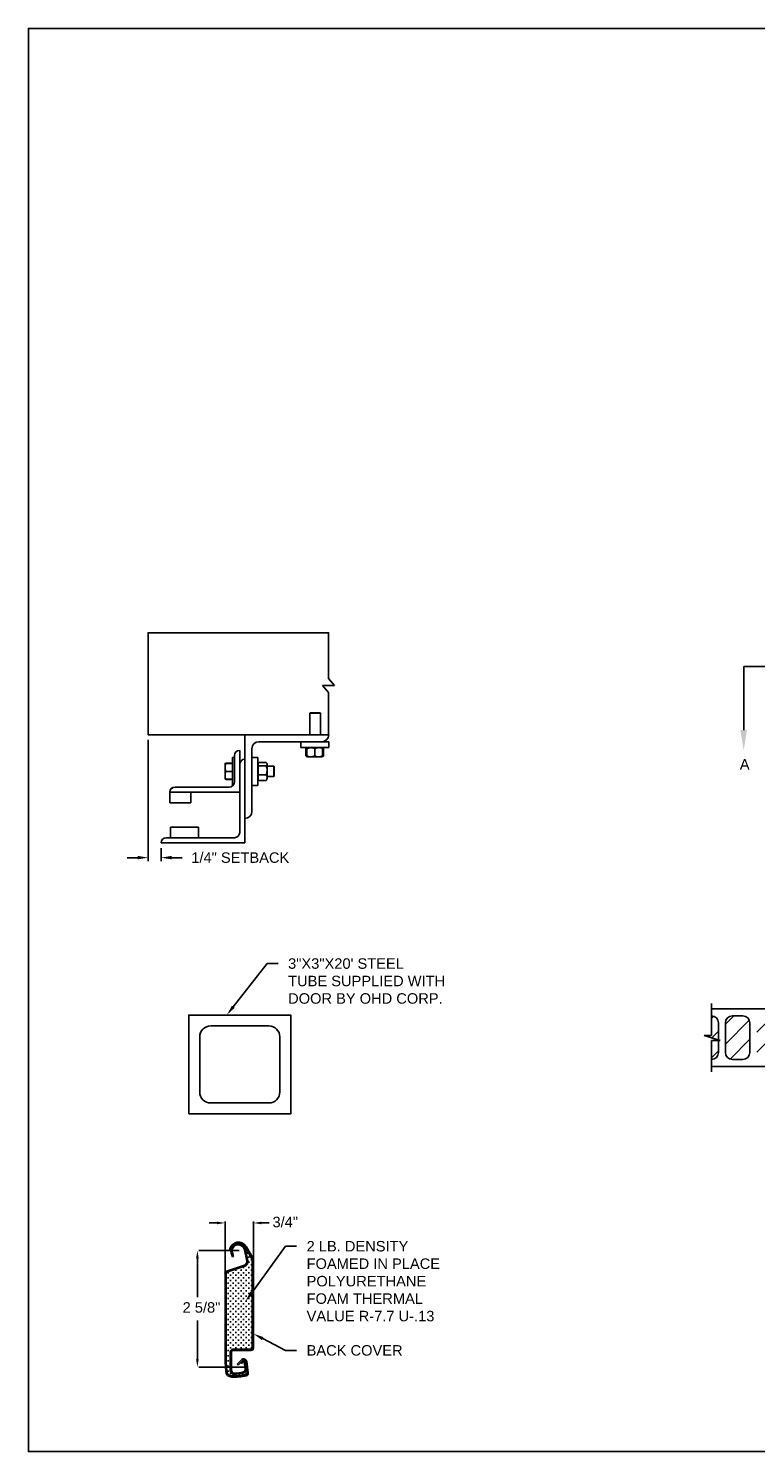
# Model space of a CAD drawing. Header units: inches. Extents: x 169.6 to 213.7, y 195.1 to 247.7.
# Tile 11 of 48: x 169.6 to 176.1, y 214.8 to 227.5. Entities that reach past the tile are written whole.
import ezdxf
from ezdxf import colors
from ezdxf.entities.mleader import LeaderData, LeaderLine
from ezdxf.math import Vec2, Vec3

# ---------------------------------------------------------------- set-up
doc = ezdxf.new("R2010")
doc.units = ezdxf.units.IN
doc.header["$LTSCALE"] = 0.25
doc.header["$MEASUREMENT"] = 0
doc.linetypes.add('CENTER', pattern=[2, 1.25, -0.25, 0.25, -0.25])
for name, color, linetype in [('ANNOTATIONS', 1, 'Continuous'), ('CHAIN HOIST LH', 7, 'Continuous'), ('DETAILS', 4, 'Continuous'), ('SECTION CUTS', 6, 'CENTER')]:
    doc.layers.add(name, color=color, linetype=linetype)
doc.styles.add('ARIAL', font='arial.ttf', dxfattribs={"height": 0.09375})
doc.styles.get("Standard").update_dxf_attribs({"font": 'romans.shx'})
doc.dimstyles.new('STANDARD$0', dxfattribs={"dimtxt": 0.09375, "dimasz": 0.09375, "dimexe": 0.03125, "dimexo": 0.046875, "dimgap": 0.09, "dimtad": 0, "dimtih": 1, "dimtoh": 1, "dimdec": 4, "dimzin": 0, "dimdsep": 46, "dimtxsty": 'ARIAL', "dimcen": 0.09, "dimadec": 0, "dimazin": 0, "dimtfac": 1, "dimtdec": 4, "dimtofl": 0, "dimtmove": 0, "dimatfit": 1, "dimfxl": 1, "dimtolj": 1, "dimtzin": 0, "dimarcsym": 0})

# ---------------------------------------------------------------- blocks, each defined once
blk = doc.blocks.new('*D28')
at = {"layer": 'ANNOTATIONS', "color": 0, "lineweight": -2, "transparency": 16777216}
for p, q in [((170.659, 221.127), (170.659, 220.042)), ((170.565, 220.073), (170.472, 220.073)), ((170.774, 220.158), (170.774, 220.042)), ((170.868, 220.073), (170.962, 220.073))]:
    blk.add_line(p, q, dxfattribs=at)
at = {"layer": 'ANNOTATIONS', "color": 0, "transparency": 16777216}
for points in [[(170.565, 220.089), (170.565, 220.058), (170.659, 220.073)], [(170.868, 220.089), (170.868, 220.058), (170.774, 220.073)]]:
    blk.add_solid(points, dxfattribs=at)
at = {"layer": 'defpoints', "color": 0, "transparency": 16777216}
for p in [(170.659, 221.174), (170.774, 220.205), (170.774, 220.073)]:
    blk.add_point(p, dxfattribs=at)
at = {"layer": 'ANNOTATIONS', "color": 0, "transparency": 16777216, "insert": (171.483, 220.073), "char_height": 0.09375, "attachment_point": 5, "style": 'ARIAL'}
blk.add_mtext('\\A1;1/4" SETBACK', dxfattribs=at)

msp = doc.modelspace()

# ---------------------------------------------------------------- hatches: boundary and pattern name
at = {"layer": 'CHAIN HOIST LH', "linetype": 'Continuous'}
h = msp.add_hatch(dxfattribs=at)
h.set_pattern_fill('ANSI31', color=256, style=0)
h.set_pattern_definition([(45, (32.37464, -17.14158), (-0.08838835, 0.08838835), [])])
h.paths.add_polyline_path([(175.7586, 218.59522, 0.41421356), (175.6961, 218.65772), (175.6961, 218.48302), (175.63199, 218.48302), (175.7586, 218.44122)])
h.paths.add_polyline_path([(175.7586, 218.43611), (175.6961, 218.43611), (175.6961, 218.26709, 0.41421356), (175.7586, 218.32959)])
h.paths.add_polyline_path([(175.8211, 218.32959, 0.41421356), (175.8836, 218.26709), (175.97735, 218.26709, 0.41421356), (176.03985, 218.32959), (176.03985, 218.59522, 0.41421356), (175.97735, 218.65772), (175.8836, 218.65772, 0.41421356), (175.8211, 218.59522)])
h.paths.add_polyline_path([(176.3211, 218.59522, 0.41421356), (176.2586, 218.65772), (176.16485, 218.65772, 0.41421356), (176.10235, 218.59522), (176.10235, 218.32959, 0.41421356), (176.16485, 218.26709), (176.2586, 218.26709, 0.41421356), (176.3211, 218.32959)])

# ---------------------------------------------------------------- linework, layer by layer
at = {"layer": 'ANNOTATIONS'}
for p, q in [((171.27619, 216.80411), (171.20587, 216.80411)), ((171.34651, 216.36071), (171.34651, 216.81677)), ((171.60097, 216.47119), (171.60097, 216.81677)), ((171.67129, 216.80411), (171.74161, 216.80411)), ((171.47162, 216.55753), (171.11216, 216.55753)), ((171.09951, 216.48721), (171.09951, 216.14075)), ((171.09951, 215.58332), (171.09951, 215.92978)), ((171.51801, 215.513), (171.11216, 215.513))]:
    msp.add_line(p, q, dxfattribs=at)
for p in [(171.60097, 216.80411), (171.09951, 215.5875)]:
    msp.add_point(p, dxfattribs=at)
for points in [[(171.27619, 216.79239), (171.27619, 216.81583), (171.34651, 216.80411)], [(171.67129, 216.79239), (171.67129, 216.81583), (171.60097, 216.80411)], [(171.11123, 216.48721), (171.08779, 216.48721), (171.09951, 216.55753)], [(171.11123, 215.58332), (171.08779, 215.58332), (171.09951, 215.513)]]:
    msp.add_solid(points, dxfattribs=at)
at = {"layer": 'CHAIN HOIST LH', "linetype": 'Continuous'}
for p, q in [((175.6961, 218.48302), (175.6961, 218.76709)), ((175.77407, 218.43611), (175.63199, 218.48302)), ((175.63199, 218.48302), (175.6961, 218.48302)), ((175.6961, 218.15772), (175.6961, 218.43611)), ((175.6961, 218.43611), (175.77407, 218.43611))]:
    msp.add_line(p, q, dxfattribs=at)
at = {"layer": 'CHAIN HOIST LH'}
for p, q in [((175.6961, 218.72022), (176.3836, 218.72022)), ((175.7586, 218.44122), (175.7586, 218.59522)), ((175.8211, 218.32959), (175.8211, 218.59522)), ((175.8836, 218.65772), (175.97735, 218.65772)), ((176.03985, 218.32959), (176.03985, 218.59522)), ((175.7586, 218.32959), (175.7586, 218.43611)), ((175.6961, 218.20459), (176.3836, 218.20459)), ((175.8836, 218.26709), (175.97735, 218.26709))]:
    msp.add_line(p, q, dxfattribs=at)
for centre, start, end in [((175.6961, 218.59522), 0, 90), ((175.8836, 218.59522), 90, 180), ((175.97735, 218.59522), 0, 90), ((175.6961, 218.32959), 270, 0), ((175.8836, 218.32959), 180, 270), ((175.97735, 218.32959), 270, 0)]:
    msp.add_arc(centre, 0.0625, start, end, dxfattribs=at)
at = {"layer": 'defpoints'}
msp.add_lwpolyline([(189.05875, 214.75854), (169.58887, 214.75854), (169.58887, 227.49365), (189.05875, 227.49365)], close=True, dxfattribs=at)
at = {"layer": 'DETAILS'}
for p, q in [((172.21802, 221.61403), (172.32668, 221.61403)), ((172.27235, 221.55077), (172.21802, 221.61403)), ((172.32668, 221.61403), (172.27235, 221.67728)), ((172.11086, 221.37028), (172.10625, 221.36567)), ((172.10625, 221.17353), (172.10625, 221.36567)), ((172.10625, 221.36567), (172.2, 221.36567)), ((172.11086, 221.37028), (172.1954, 221.37028)), ((172.1954, 221.37028), (172.2, 221.36567)), ((172.2, 221.36567), (172.2, 221.17353)), ((171.52434, 220.20478), (171.52434, 221.17353)), ((171.64934, 221.11103), (172.27434, 221.11103)), ((172.02434, 221.05778), (172.02434, 221.11103)), ((172.27434, 221.11103), (172.27434, 221.05778)), ((171.41209, 220.9704), (171.43059, 220.9704)), ((171.41209, 220.9704), (171.41209, 220.7204)), ((171.43059, 220.98603), (171.43059, 220.75165)), ((171.47746, 221.0329), (171.47746, 220.29853)), ((171.58684, 220.48603), (171.58684, 221.04853)), ((171.58684, 220.9704), (171.64009, 220.9704)), ((171.64009, 220.9704), (171.64009, 220.7204)), ((172.27434, 221.05778), (172.02434, 221.05778)), ((172.07335, 221.0502), (172.07028, 221.0484)), ((172.07028, 221.0484), (172.07028, 220.98403)), ((172.07335, 220.98223), (172.07028, 220.98403)), ((172.07244, 221.0484), (172.07244, 220.98403)), ((172.07681, 220.98168), (172.07244, 220.98403)), ((172.07587, 221.05505), (172.07886, 221.05763)), ((172.07903, 220.97465), (172.07587, 220.97737)), ((172.07903, 221.04968), (172.07639, 221.0484)), ((172.07639, 221.0484), (172.07639, 220.98403)), ((172.07903, 220.98275), (172.07639, 220.98403)), ((172.07903, 221.0484), (172.07903, 220.98403)), ((172.07903, 220.97465), (172.21965, 220.97465)), ((172.14934, 221.0484), (172.14934, 220.98403)), ((172.21965, 221.0484), (172.21965, 220.98403)), ((172.22228, 221.0484), (172.22228, 220.98403)), ((172.22624, 221.0484), (172.22624, 220.98403)), ((172.2284, 221.0484), (172.2284, 220.98403)), ((171.34659, 220.91571), (171.3466, 220.91573)), ((171.34659, 220.91571), (171.34659, 220.91571)), ((171.34659, 220.77509), (171.34659, 220.91571)), ((171.41209, 220.91761), (171.35287, 220.91761)), ((171.41209, 220.91688), (171.35287, 220.91688)), ((171.41209, 220.91684), (171.35287, 220.91684)), ((171.41209, 220.91662), (171.35287, 220.91662)), ((171.41209, 220.91578), (171.35287, 220.91578)), ((171.41209, 220.84553), (171.35287, 220.84553)), ((171.64009, 220.91571), (171.64209, 220.91571)), ((171.64209, 220.7649), (171.64209, 220.9259)), ((171.64209, 220.9259), (171.71384, 220.9259)), ((171.64209, 220.8948), (171.71384, 220.8948)), ((171.71821, 220.92152), (171.72321, 220.91571)), ((171.72321, 220.77509), (171.72321, 220.91571)), ((171.72321, 220.89228), (171.78248, 220.89228)), ((171.78248, 220.89228), (171.78709, 220.88767)), ((171.78248, 220.89228), (171.78248, 220.79853)), ((171.78709, 220.88767), (171.78709, 220.80313)), ((171.38371, 220.70478), (170.89934, 220.70478)), ((171.34659, 220.77509), (171.34659, 220.77509)), ((171.3466, 220.77506), (171.3466, 220.77507)), ((171.34661, 220.77506), (171.3466, 220.77506)), ((171.34664, 220.77501), (171.34661, 220.77506)), ((171.35264, 220.77502), (171.35287, 220.77418)), ((171.35264, 220.77402), (171.35287, 220.77319)), ((171.41209, 220.77516), (171.35287, 220.77516)), ((171.41209, 220.77502), (171.35287, 220.77502)), ((171.41209, 220.77418), (171.35287, 220.77418)), ((171.41209, 220.77397), (171.35287, 220.77397)), ((171.41209, 220.77393), (171.35287, 220.77393)), ((171.41209, 220.77319), (171.35287, 220.77319)), ((171.41865, 220.7204), (171.41209, 220.7204)), ((171.64009, 220.7204), (171.58684, 220.7204)), ((171.64209, 220.77509), (171.64009, 220.77509)), ((171.64209, 220.8143), (171.71384, 220.8143)), ((171.64209, 220.7649), (171.71384, 220.7649)), ((171.72321, 220.77509), (171.71821, 220.76928)), ((171.78248, 220.79853), (171.72321, 220.79853)), ((171.78709, 220.80313), (171.78248, 220.79853)), ((170.85246, 220.66131), (170.85246, 220.56415)), ((170.85246, 220.6579), (171.47746, 220.6579)), ((171.03996, 220.56415), (171.03996, 220.6579)), ((170.85246, 220.56415), (171.03996, 220.56415)), ((171.11028, 220.3454), (170.86028, 220.3454)), ((170.86028, 220.3454), (170.86028, 220.25165)), ((171.11028, 220.25165), (171.11028, 220.3454)), ((170.77434, 220.20478), (171.52434, 220.20478)), ((171.43059, 220.25165), (170.82121, 220.25165)), ((171.39892, 216.56045), (171.38795, 216.56238)), ((171.41187, 216.501), (171.40172, 216.53249)), ((171.42246, 216.50444), (171.41187, 216.501)), ((171.42246, 216.50444), (171.41232, 216.5359)), ((171.54039, 216.46304), (171.51993, 216.56404)), ((171.58577, 216.48425), (171.52821, 216.58395)), ((171.55125, 216.46549), (171.53085, 216.56625)), ((171.53608, 216.57032), (171.53608, 216.56212)), ((171.59426, 216.49182), (171.53786, 216.58952)), ((171.55282, 216.53231), (171.54122, 216.53231)), ((171.54702, 216.53811), (171.54702, 216.52651)), ((171.56509, 216.4983), (171.55349, 216.4983)), ((171.55929, 216.5041), (171.55929, 216.4925)), ((171.5198, 216.42686), (171.35843, 216.37286)), ((171.52333, 216.41629), (171.36196, 216.3623)), ((171.44905, 216.38226), (171.43744, 216.38226)), ((171.44324, 216.38806), (171.44324, 216.37645)), ((171.49546, 216.38226), (171.48386, 216.38226)), ((171.48966, 216.38806), (171.48966, 216.37645)), ((171.51867, 216.40546), (171.50707, 216.40546)), ((171.51287, 216.41127), (171.51287, 216.39966)), ((171.54188, 216.38226), (171.53028, 216.38226)), ((171.53608, 216.42317), (171.53608, 216.42287)), ((171.53608, 216.38806), (171.53608, 216.37645)), ((171.54188, 216.42867), (171.54186, 216.42867)), ((171.56509, 216.45188), (171.55349, 216.45188)), ((171.56509, 216.40546), (171.55349, 216.40546)), ((171.55929, 216.45768), (171.55929, 216.44608)), ((171.55929, 216.41127), (171.55929, 216.39966)), ((171.5883, 216.47509), (171.57669, 216.47509)), ((171.5883, 216.42867), (171.57669, 216.42867)), ((171.5883, 216.38226), (171.57669, 216.38226)), ((171.5825, 216.48089), (171.5825, 216.46929)), ((171.5825, 216.43448), (171.5825, 216.42287)), ((171.5825, 216.38806), (171.5825, 216.37645)), ((171.5899, 216.46679), (171.5899, 215.68601)), ((171.60097, 216.46679), (171.60097, 215.68601)), ((171.34651, 216.35631), (171.34651, 215.56002)), ((171.35765, 216.35631), (171.35765, 215.56002)), ((171.37942, 216.35905), (171.36782, 216.35905)), ((171.37942, 216.31263), (171.36782, 216.31263)), ((171.37942, 216.26621), (171.36782, 216.26621)), ((171.37362, 216.36485), (171.37362, 216.35324)), ((171.37362, 216.31843), (171.37362, 216.30683)), ((171.37362, 216.27201), (171.37362, 216.26041)), ((171.40263, 216.33584), (171.39102, 216.33584)), ((171.40263, 216.28942), (171.39102, 216.28942)), ((171.40263, 216.243), (171.39102, 216.243)), ((171.39683, 216.34164), (171.39683, 216.33004)), ((171.39683, 216.29522), (171.39683, 216.28362)), ((171.39683, 216.24881), (171.39683, 216.2372)), ((171.42584, 216.35905), (171.41423, 216.35905)), ((171.42584, 216.31263), (171.41423, 216.31263)), ((171.42584, 216.26621), (171.41423, 216.26621)), ((171.42004, 216.36485), (171.42004, 216.35324)), ((171.42004, 216.31843), (171.42004, 216.30683)), ((171.42004, 216.27201), (171.42004, 216.26041)), ((171.44905, 216.33584), (171.43744, 216.33584)), ((171.44905, 216.28942), (171.43744, 216.28942)), ((171.44905, 216.243), (171.43744, 216.243)), ((171.44324, 216.34164), (171.44324, 216.33004)), ((171.44324, 216.29522), (171.44324, 216.28362)), ((171.44324, 216.24881), (171.44324, 216.2372)), ((171.47225, 216.35905), (171.46065, 216.35905)), ((171.47225, 216.31263), (171.46065, 216.31263)), ((171.47225, 216.26621), (171.46065, 216.26621)), ((171.46645, 216.36485), (171.46645, 216.35324)), ((171.46645, 216.31843), (171.46645, 216.30683)), ((171.46645, 216.27201), (171.46645, 216.26041)), ((171.49546, 216.33584), (171.48386, 216.33584)), ((171.49546, 216.28942), (171.48386, 216.28942)), ((171.49546, 216.243), (171.48386, 216.243)), ((171.48966, 216.34164), (171.48966, 216.33004)), ((171.48966, 216.29522), (171.48966, 216.28362)), ((171.48966, 216.24881), (171.48966, 216.2372)), ((171.51867, 216.35905), (171.50707, 216.35905)), ((171.51867, 216.31263), (171.50707, 216.31263)), ((171.51867, 216.26621), (171.50707, 216.26621)), ((171.51287, 216.36485), (171.51287, 216.35324)), ((171.51287, 216.31843), (171.51287, 216.30683)), ((171.51287, 216.27201), (171.51287, 216.26041)), ((171.54188, 216.33584), (171.53028, 216.33584)), ((171.54188, 216.28942), (171.53028, 216.28942)), ((171.54188, 216.243), (171.53028, 216.243)), ((171.53608, 216.34164), (171.53608, 216.33004)), ((171.53608, 216.29522), (171.53608, 216.28362)), ((171.53608, 216.24881), (171.53608, 216.2372)), ((171.56509, 216.35905), (171.55349, 216.35905)), ((171.56509, 216.31263), (171.55349, 216.31263)), ((171.56509, 216.26621), (171.55349, 216.26621)), ((171.55929, 216.36485), (171.55929, 216.35324)), ((171.55929, 216.31843), (171.55929, 216.30683)), ((171.55929, 216.27201), (171.55929, 216.26041)), ((171.5883, 216.33584), (171.57669, 216.33584)), ((171.5883, 216.28942), (171.57669, 216.28942)), ((171.5883, 216.243), (171.57669, 216.243)), ((171.5825, 216.34164), (171.5825, 216.33004)), ((171.5825, 216.29522), (171.5825, 216.28362)), ((171.5825, 216.24881), (171.5825, 216.2372)), ((171.37942, 216.21979), (171.36782, 216.21979)), ((171.37942, 216.17338), (171.36782, 216.17338)), ((171.37942, 216.12696), (171.36782, 216.12696)), ((171.37362, 216.2256), (171.37362, 216.21399)), ((171.37362, 216.17918), (171.37362, 216.16757)), ((171.37362, 216.13276), (171.37362, 216.12116)), ((171.40263, 216.19659), (171.39102, 216.19659)), ((171.40263, 216.15017), (171.39102, 216.15017)), ((171.39683, 216.20239), (171.39683, 216.19078)), ((171.39683, 216.15597), (171.39683, 216.14437)), ((171.42584, 216.21979), (171.41423, 216.21979)), ((171.42584, 216.17338), (171.41423, 216.17338)), ((171.42584, 216.12696), (171.41423, 216.12696)), ((171.42004, 216.2256), (171.42004, 216.21399)), ((171.42004, 216.17918), (171.42004, 216.16757)), ((171.42004, 216.13276), (171.42004, 216.12116)), ((171.44905, 216.19659), (171.43744, 216.19659)), ((171.44905, 216.15017), (171.43744, 216.15017)), ((171.44324, 216.20239), (171.44324, 216.19078)), ((171.44324, 216.15597), (171.44324, 216.14437)), ((171.47225, 216.21979), (171.46065, 216.21979)), ((171.47225, 216.17338), (171.46065, 216.17338)), ((171.47225, 216.12696), (171.46065, 216.12696)), ((171.46645, 216.2256), (171.46645, 216.21399)), ((171.46645, 216.17918), (171.46645, 216.16757)), ((171.46645, 216.13276), (171.46645, 216.12116)), ((171.49546, 216.19659), (171.48386, 216.19659)), ((171.49546, 216.15017), (171.48386, 216.15017)), ((171.48966, 216.20239), (171.48966, 216.19078)), ((171.48966, 216.15597), (171.48966, 216.14437)), ((171.51867, 216.21979), (171.50707, 216.21979)), ((171.51867, 216.17338), (171.50707, 216.17338)), ((171.51867, 216.12696), (171.50707, 216.12696)), ((171.51287, 216.2256), (171.51287, 216.21399)), ((171.51287, 216.17918), (171.51287, 216.16757)), ((171.51287, 216.13276), (171.51287, 216.12116)), ((171.54188, 216.19659), (171.53028, 216.19659)), ((171.54188, 216.15017), (171.53028, 216.15017)), ((171.53608, 216.20239), (171.53608, 216.19078)), ((171.53608, 216.15597), (171.53608, 216.14437)), ((171.56509, 216.21979), (171.55349, 216.21979)), ((171.56509, 216.17338), (171.55349, 216.17338)), ((171.56509, 216.12696), (171.55349, 216.12696)), ((171.55929, 216.2256), (171.55929, 216.21399)), ((171.55929, 216.17918), (171.55929, 216.16757)), ((171.55929, 216.13276), (171.55929, 216.12116)), ((171.5883, 216.19659), (171.57669, 216.19659)), ((171.5883, 216.15017), (171.57669, 216.15017)), ((171.5825, 216.20239), (171.5825, 216.19078)), ((171.5825, 216.15597), (171.5825, 216.14437)), ((171.37942, 216.08054), (171.36782, 216.08054)), ((171.37942, 216.03412), (171.36782, 216.03412)), ((171.37942, 215.98771), (171.36782, 215.98771)), ((171.37362, 216.08634), (171.37362, 216.07474)), ((171.37362, 216.03993), (171.37362, 216.02832)), ((171.37362, 215.99351), (171.37362, 215.9819)), ((171.40263, 216.10375), (171.39102, 216.10375)), ((171.40263, 216.05733), (171.39102, 216.05733)), ((171.40263, 216.01092), (171.39102, 216.01092)), ((171.39683, 216.10955), (171.39683, 216.09795)), ((171.39683, 216.06314), (171.39683, 216.05153)), ((171.39683, 216.01672), (171.39683, 216.00511)), ((171.42584, 216.08054), (171.41423, 216.08054)), ((171.42584, 216.03412), (171.41423, 216.03412)), ((171.42584, 215.98771), (171.41423, 215.98771)), ((171.42004, 216.08634), (171.42004, 216.07474)), ((171.42004, 216.03993), (171.42004, 216.02832)), ((171.42004, 215.99351), (171.42004, 215.9819)), ((171.44905, 216.10375), (171.43744, 216.10375)), ((171.44905, 216.05733), (171.43744, 216.05733)), ((171.44905, 216.01092), (171.43744, 216.01092)), ((171.44324, 216.10955), (171.44324, 216.09795)), ((171.44324, 216.06314), (171.44324, 216.05153)), ((171.44324, 216.01672), (171.44324, 216.00511)), ((171.47225, 216.08054), (171.46065, 216.08054)), ((171.47225, 216.03412), (171.46065, 216.03412)), ((171.47225, 215.98771), (171.46065, 215.98771)), ((171.46645, 216.08634), (171.46645, 216.07474)), ((171.46645, 216.03993), (171.46645, 216.02832)), ((171.46645, 215.99351), (171.46645, 215.9819)), ((171.49546, 216.10375), (171.48386, 216.10375)), ((171.49546, 216.05733), (171.48386, 216.05733)), ((171.49546, 216.01092), (171.48386, 216.01092)), ((171.48966, 216.10955), (171.48966, 216.09795)), ((171.48966, 216.06314), (171.48966, 216.05153)), ((171.48966, 216.01672), (171.48966, 216.00511)), ((171.51867, 216.08054), (171.50707, 216.08054)), ((171.51867, 216.03412), (171.50707, 216.03412)), ((171.51867, 215.98771), (171.50707, 215.98771)), ((171.51287, 216.08634), (171.51287, 216.07474)), ((171.51287, 216.03993), (171.51287, 216.02832)), ((171.51287, 215.99351), (171.51287, 215.9819)), ((171.54188, 216.10375), (171.53028, 216.10375)), ((171.54188, 216.05733), (171.53028, 216.05733)), ((171.54188, 216.01092), (171.53028, 216.01092)), ((171.53608, 216.10955), (171.53608, 216.09795)), ((171.53608, 216.06314), (171.53608, 216.05153)), ((171.53608, 216.01672), (171.53608, 216.00511)), ((171.56509, 216.08054), (171.55349, 216.08054)), ((171.56509, 216.03412), (171.55349, 216.03412)), ((171.56509, 215.98771), (171.55349, 215.98771)), ((171.55929, 216.08634), (171.55929, 216.07474)), ((171.55929, 216.03993), (171.55929, 216.02832)), ((171.55929, 215.99351), (171.55929, 215.9819)), ((171.5883, 216.10375), (171.57669, 216.10375)), ((171.5883, 216.05733), (171.57669, 216.05733)), ((171.5883, 216.01092), (171.57669, 216.01092)), ((171.5825, 216.10955), (171.5825, 216.09795)), ((171.5825, 216.06314), (171.5825, 216.05153)), ((171.5825, 216.01672), (171.5825, 216.00511)), ((171.37942, 215.94129), (171.36782, 215.94129)), ((171.37942, 215.89487), (171.36782, 215.89487)), ((171.37362, 215.94709), (171.37362, 215.93549)), ((171.37362, 215.90067), (171.37362, 215.88907)), ((171.40263, 215.9645), (171.39102, 215.9645)), ((171.40263, 215.91808), (171.39102, 215.91808)), ((171.40263, 215.87166), (171.39102, 215.87166)), ((171.39683, 215.9703), (171.39683, 215.9587)), ((171.39683, 215.92388), (171.39683, 215.91228)), ((171.39683, 215.87747), (171.39683, 215.86586)), ((171.42584, 215.94129), (171.41423, 215.94129)), ((171.42584, 215.89487), (171.41423, 215.89487)), ((171.42004, 215.94709), (171.42004, 215.93549)), ((171.42004, 215.90067), (171.42004, 215.88907)), ((171.44905, 215.9645), (171.43744, 215.9645)), ((171.44905, 215.91808), (171.43744, 215.91808)), ((171.44905, 215.87166), (171.43744, 215.87166)), ((171.44324, 215.9703), (171.44324, 215.9587)), ((171.44324, 215.92388), (171.44324, 215.91228)), ((171.44324, 215.87747), (171.44324, 215.86586)), ((171.47225, 215.94129), (171.46065, 215.94129)), ((171.47225, 215.89487), (171.46065, 215.89487)), ((171.46645, 215.94709), (171.46645, 215.93549)), ((171.46645, 215.90067), (171.46645, 215.88907)), ((171.49546, 215.9645), (171.48386, 215.9645)), ((171.49546, 215.91808), (171.48386, 215.91808)), ((171.49546, 215.87166), (171.48386, 215.87166)), ((171.48966, 215.9703), (171.48966, 215.9587)), ((171.48966, 215.92388), (171.48966, 215.91228)), ((171.48966, 215.87747), (171.48966, 215.86586)), ((171.51867, 215.94129), (171.50707, 215.94129)), ((171.51867, 215.89487), (171.50707, 215.89487)), ((171.51287, 215.94709), (171.51287, 215.93549)), ((171.51287, 215.90067), (171.51287, 215.88907)), ((171.54188, 215.9645), (171.53028, 215.9645)), ((171.54188, 215.91808), (171.53028, 215.91808)), ((171.54188, 215.87166), (171.53028, 215.87166)), ((171.53608, 215.9703), (171.53608, 215.9587)), ((171.53608, 215.92388), (171.53608, 215.91228)), ((171.53608, 215.87747), (171.53608, 215.86586)), ((171.56509, 215.94129), (171.55349, 215.94129)), ((171.56509, 215.89487), (171.55349, 215.89487)), ((171.55929, 215.94709), (171.55929, 215.93549)), ((171.55929, 215.90067), (171.55929, 215.88907)), ((171.5883, 215.9645), (171.57669, 215.9645)), ((171.5883, 215.91808), (171.57669, 215.91808)), ((171.5883, 215.87166), (171.57669, 215.87166)), ((171.5825, 215.9703), (171.5825, 215.9587)), ((171.5825, 215.92388), (171.5825, 215.91228)), ((171.5825, 215.87747), (171.5825, 215.86586)), ((171.37942, 215.84845), (171.36782, 215.84845)), ((171.37942, 215.80204), (171.36782, 215.80204)), ((171.37942, 215.75562), (171.36782, 215.75562)), ((171.37362, 215.85426), (171.37362, 215.84265)), ((171.37362, 215.80784), (171.37362, 215.79623)), ((171.37362, 215.76142), (171.37362, 215.74982)), ((171.40263, 215.82525), (171.39102, 215.82525)), ((171.40263, 215.77883), (171.39102, 215.77883)), ((171.39683, 215.83105), (171.39683, 215.81944)), ((171.39683, 215.78463), (171.39683, 215.77303)), ((171.39683, 215.73821), (171.39683, 215.72661)), ((171.42584, 215.84845), (171.41423, 215.84845)), ((171.42584, 215.80204), (171.41423, 215.80204)), ((171.42584, 215.75562), (171.41423, 215.75562)), ((171.42004, 215.85426), (171.42004, 215.84265)), ((171.42004, 215.80784), (171.42004, 215.79623)), ((171.42004, 215.76142), (171.42004, 215.74982)), ((171.44905, 215.82525), (171.43744, 215.82525)), ((171.44905, 215.77883), (171.43744, 215.77883)), ((171.44324, 215.83105), (171.44324, 215.81944)), ((171.44324, 215.78463), (171.44324, 215.77303)), ((171.44324, 215.73821), (171.44324, 215.72661)), ((171.47225, 215.84845), (171.46065, 215.84845)), ((171.47225, 215.80204), (171.46065, 215.80204)), ((171.47225, 215.75562), (171.46065, 215.75562)), ((171.46645, 215.85426), (171.46645, 215.84265)), ((171.46645, 215.80784), (171.46645, 215.79623)), ((171.46645, 215.76142), (171.46645, 215.74982)), ((171.49546, 215.82525), (171.48386, 215.82525)), ((171.49546, 215.77883), (171.48386, 215.77883)), ((171.48966, 215.83105), (171.48966, 215.81944)), ((171.48966, 215.78463), (171.48966, 215.77303)), ((171.48966, 215.73821), (171.48966, 215.72661)), ((171.51867, 215.84845), (171.50707, 215.84845)), ((171.51867, 215.80204), (171.50707, 215.80204)), ((171.51867, 215.75562), (171.50707, 215.75562)), ((171.51287, 215.85426), (171.51287, 215.84265)), ((171.51287, 215.80784), (171.51287, 215.79623)), ((171.51287, 215.76142), (171.51287, 215.74982)), ((171.54188, 215.82525), (171.53028, 215.82525)), ((171.54188, 215.77883), (171.53028, 215.77883)), ((171.53608, 215.83105), (171.53608, 215.81944)), ((171.53608, 215.78463), (171.53608, 215.77303)), ((171.53608, 215.73821), (171.53608, 215.72661)), ((171.56509, 215.84845), (171.55349, 215.84845)), ((171.56509, 215.80204), (171.55349, 215.80204)), ((171.56509, 215.75562), (171.55349, 215.75562)), ((171.55929, 215.85426), (171.55929, 215.84265)), ((171.55929, 215.80784), (171.55929, 215.79623)), ((171.55929, 215.76142), (171.55929, 215.74982)), ((171.5883, 215.82525), (171.57669, 215.82525)), ((171.5883, 215.77883), (171.57669, 215.77883)), ((171.5825, 215.83105), (171.5825, 215.81944)), ((171.5825, 215.78463), (171.5825, 215.77303)), ((171.5825, 215.73821), (171.5825, 215.72661)), ((171.37942, 215.7092), (171.36782, 215.7092)), ((171.37942, 215.66278), (171.36782, 215.66278)), ((171.37942, 215.61637), (171.36782, 215.61637)), ((171.37362, 215.715), (171.37362, 215.7034)), ((171.37362, 215.66859), (171.37362, 215.65698)), ((171.37362, 215.62217), (171.37362, 215.61056)), ((171.40263, 215.73241), (171.39102, 215.73241)), ((171.40263, 215.68599), (171.39102, 215.68599)), ((171.39329, 215.63958), (171.39102, 215.63958)), ((171.39329, 215.48363), (171.39329, 215.65029)), ((171.39683, 215.6918), (171.39683, 215.68019)), ((171.40435, 215.48363), (171.40435, 215.65029)), ((171.42584, 215.7092), (171.41423, 215.7092)), ((171.57768, 215.67368), (171.41668, 215.67368)), ((171.57758, 215.66261), (171.41668, 215.66261)), ((171.42004, 215.715), (171.42004, 215.7034)), ((171.44905, 215.73241), (171.43744, 215.73241)), ((171.44905, 215.68599), (171.43744, 215.68599)), ((171.44324, 215.6918), (171.44324, 215.68019)), ((171.47225, 215.7092), (171.46065, 215.7092)), ((171.46645, 215.715), (171.46645, 215.7034)), ((171.49546, 215.73241), (171.48386, 215.73241)), ((171.49546, 215.68599), (171.48386, 215.68599)), ((171.48966, 215.6918), (171.48966, 215.68019)), ((171.51867, 215.7092), (171.50707, 215.7092)), ((171.51287, 215.715), (171.51287, 215.7034)), ((171.54188, 215.73241), (171.53028, 215.73241)), ((171.54188, 215.68599), (171.53028, 215.68599)), ((171.53608, 215.6918), (171.53608, 215.68019)), ((171.56509, 215.7092), (171.55349, 215.7092)), ((171.55929, 215.715), (171.55929, 215.7034)), ((171.5883, 215.73241), (171.57669, 215.73241)), ((171.5883, 215.68599), (171.57669, 215.68599)), ((171.5825, 215.6918), (171.5825, 215.68019)), ((171.34651, 215.56002), (171.35239, 215.47597)), ((171.35765, 215.56002), (171.36332, 215.47681)), ((171.37942, 215.56995), (171.36782, 215.56995)), ((171.37942, 215.52353), (171.36782, 215.52353)), ((171.37362, 215.57575), (171.37362, 215.56415)), ((171.37362, 215.52933), (171.37362, 215.51773)), ((171.37362, 215.48292), (171.37362, 215.47131)), ((171.39329, 215.59316), (171.39102, 215.59316)), ((171.39329, 215.54674), (171.39102, 215.54674)), ((171.39329, 215.50032), (171.39102, 215.50032)), ((171.45606, 215.5396), (171.49376, 215.57902)), ((171.45606, 215.5396), (171.46407, 215.53186)), ((171.46407, 215.53186), (171.50181, 215.57132)), ((171.49339, 215.54653), (171.48517, 215.55393)), ((171.49339, 215.54653), (171.50649, 215.56092)), ((171.51841, 215.55896), (171.52812, 215.49853)), ((171.54366, 215.46112), (171.5298, 215.56224)), ((171.55469, 215.46263), (171.54084, 215.56375)), ((171.37942, 215.47711), (171.36782, 215.47711)), ((171.40263, 215.45391), (171.39102, 215.45391)), ((171.39683, 215.45971), (171.39683, 215.4481)), ((171.4326, 215.44301), (171.421, 215.44301)), ((171.4268, 215.44881), (171.4268, 215.43721)), ((171.48002, 215.44573), (171.46841, 215.44573)), ((171.47422, 215.45099), (171.47422, 215.43939)), ((171.51038, 215.45609), (171.49878, 215.45609)), ((171.50458, 215.45894), (171.50458, 215.45028)), ((171.54188, 215.45391), (171.53028, 215.45391)), ((171.53608, 215.45971), (171.53608, 215.4481))]:
    msp.add_line(p, q, dxfattribs=at)
for points in [[(172.27235, 221.67728), (172.27235, 222.08553), (170.65901, 222.08553), (170.65901, 221.17353), (172.27434, 221.17353)], [(172.27235, 221.17353), (172.27235, 221.55077)]]:
    msp.add_lwpolyline(points, dxfattribs=at)
at = {"layer": 'DETAILS', "linetype": 'Continuous'}
msp.add_lwpolyline([(171.02267, 217.78033), (171.93492, 217.78033), (171.93492, 218.66509), (171.02267, 218.66509)], close=True, dxfattribs=at)
msp.add_lwpolyline([(171.73889, 217.87835, 0.41421356), (171.8369, 217.97637), (171.8369, 218.46906, 0.41421356), (171.73889, 218.56707), (171.2187, 218.56707, 0.41421356), (171.12068, 218.46906), (171.12068, 217.97637, 0.41421356), (171.2187, 217.87835)], format="xyb", close=True, dxfattribs=at)
at = {"layer": 'DETAILS'}
for centre, radius, start, end in [((171.64934, 221.04853), 0.0625, 90, 180), ((172.21184, 221.17353), 0.0625, 270, 0), ((171.47746, 220.98603), 0.04688, 90, 180), ((171.52434, 220.9079), 0.04688, 90, 180), ((170.89769, 220.65954), 0.04527, 87.917978, 177.754387), ((170.89934, 220.6579), 0.04688, 90, 180), ((171.38371, 220.75165), 0.04688, 270, 0), ((171.52434, 220.48603), 0.0625, 270, 0), ((170.82121, 220.20478), 0.04688, 90, 180), ((171.43059, 220.29853), 0.04688, 270, 0), ((171.46722, 216.55208), 0.07994, 27.923895, 172.600748), ((171.46534, 216.55299), 0.06684, 11.446797, 197.861693), ((171.46534, 216.55299), 0.0557, 11.448149, 197.861636), ((171.47174, 216.55373), 0.06405, 28.159066, 73.464339), ((171.36396, 216.35631), 0.01745, 108.5, 180), ((171.5099, 216.45644), 0.03119, 288.5, 12.213386), ((171.5099, 216.45644), 0.04233, 288.5, 12.346924), ((171.55091, 216.46679), 0.03899, 0, 33.409416), ((171.55091, 216.46679), 0.05006, 0, 30), ((171.36396, 216.35631), 0.00631, 108.5, 180), ((171.41668, 215.65029), 0.02339, 90, 180), ((171.41668, 215.65029), 0.01233, 90, 180), ((171.57757, 215.68601), 0.01233, 270, 0), ((171.57758, 215.68601), 0.02339, 270, 0), ((171.42819, 215.48363), 0.03491, 180, 270), ((171.42819, 215.48363), 0.02384, 180, 274.875706), ((171.51361, 215.56002), 0.02748, 7.800797, 136.276056), ((171.51361, 215.56002), 0.01634, 7.800797, 136.27592), ((171.51212, 215.5579), 0.00639, 8.647463, 151.69591), ((171.50469, 215.49477), 0.02374, 284.256135, 9.13037), ((171.50469, 215.49477), 0.03491, 289.01232, 355.006351), ((171.40741, 215.47982), 0.05516, 183.998051, 268.538483), ((171.40741, 215.47982), 0.04419, 183.899589, 263.295862), ((171.42078, 216.00378), 0.56815, 268.131289, 281.452665), ((171.42078, 216.00378), 0.57929, 268.538483, 281.452665), ((171.41222, 215.85868), 0.39921, 272.292314, 284.256135), ((171.41222, 215.85874), 0.41033, 272.230173, 284.658191), ((171.53107, 215.45939), 0.01271, 281.452665, 7.807511), ((171.53107, 215.45939), 0.02385, 281.452665, 7.812043)]:
    msp.add_arc(centre, radius, start, end, dxfattribs=at)
for points, knots in [([(172.07028, 221.0484), (172.07209, 221.05127), (172.07391, 221.05415), (172.07586, 221.05504), (172.07587, 221.05504)], [0, 0, 0, 0, 0.99332562, 1, 1, 1, 1]), ([(172.07028, 220.98403), (172.07209, 220.98116), (172.07391, 220.97827), (172.07586, 220.97739), (172.07587, 220.97738)], [0, 0, 0, 0, 0.99332562, 1, 1, 1, 1]), ([(172.07244, 221.0484), (172.07311, 221.04977), (172.07471, 221.053), (172.07646, 221.05594), (172.07755, 221.05642), (172.07766, 221.05647)], [0, 0, 0, 0, 0.39860917, 0.94310679, 1, 1, 1, 1]), ([(172.07903, 221.05171), (172.07851, 221.05151), (172.07625, 221.05067), (172.0741, 221.04939), (172.07244, 221.0484)], [0, 0, 0, 0, 0.22784114, 1, 1, 1, 1]), ([(172.07244, 220.98403), (172.07311, 220.98266), (172.07471, 220.97943), (172.07646, 220.97649), (172.07755, 220.97601), (172.07766, 220.97596)], [0, 0, 0, 0, 0.39860917, 0.94310679, 1, 1, 1, 1]), ([(172.07639, 220.98403), (172.07663, 220.98264), (172.07719, 220.97936), (172.07802, 220.97588), (172.07861, 220.97533), (172.07886, 220.9751)], [0, 0, 0, 0, 0.30001685, 0.70983799, 1, 1, 1, 1]), ([(172.11418, 221.05778), (172.10926, 221.05742), (172.09924, 221.05669), (172.08759, 221.05249), (172.08096, 221.04932), (172.07903, 221.0484)], [0, 0, 0, 0, 0.40629057, 0.82726642, 1, 1, 1, 1]), ([(172.07903, 221.0484), (172.07903, 221.04979), (172.07903, 221.05309), (172.07903, 221.05689), (172.07903, 221.05748), (172.07903, 221.05778)], [0, 0, 0, 0, 0.26545991, 0.62807649, 1, 1, 1, 1]), ([(172.11418, 220.97465), (172.10926, 220.97501), (172.09924, 220.97573), (172.08759, 220.97994), (172.08096, 220.98311), (172.07903, 220.98403)], [0, 0, 0, 0, 0.40629057, 0.82726642, 1, 1, 1, 1]), ([(172.07903, 220.98403), (172.07903, 220.98263), (172.07903, 220.97934), (172.07903, 220.97554), (172.07903, 220.97495), (172.07903, 220.97465)], [0, 0, 0, 0, 0.26545991, 0.62807649, 1, 1, 1, 1]), ([(172.14934, 221.0484), (172.14387, 221.05086), (172.13274, 221.05588), (172.12058, 221.05776), (172.11435, 221.05778), (172.11418, 221.05778)], [0, 0, 0, 0, 0.48434141, 0.98632773, 1, 1, 1, 1]), ([(172.14934, 220.98403), (172.14387, 220.98156), (172.13274, 220.97655), (172.12058, 220.97467), (172.11435, 220.97465), (172.11418, 220.97465)], [0, 0, 0, 0, 0.48434141, 0.98632773, 1, 1, 1, 1]), ([(172.18449, 221.05778), (172.17957, 221.05742), (172.16955, 221.05669), (172.1579, 221.05249), (172.15127, 221.04932), (172.14934, 221.0484)], [0, 0, 0, 0, 0.40629057, 0.82726642, 1, 1, 1, 1]), ([(172.18449, 220.97465), (172.17957, 220.97501), (172.16955, 220.97573), (172.1579, 220.97994), (172.15127, 220.98311), (172.14934, 220.98403)], [0, 0, 0, 0, 0.40629057, 0.82726642, 1, 1, 1, 1]), ([(172.21965, 221.0484), (172.21418, 221.05086), (172.20305, 221.05588), (172.19089, 221.05776), (172.18466, 221.05778), (172.18449, 221.05778)], [0, 0, 0, 0, 0.48434141, 0.98632773, 1, 1, 1, 1]), ([(172.21965, 220.98403), (172.21418, 220.98156), (172.20305, 220.97655), (172.19089, 220.97467), (172.18466, 220.97465), (172.18449, 220.97465)], [0, 0, 0, 0, 0.48434141, 0.98632773, 1, 1, 1, 1]), ([(172.21965, 221.0484), (172.21965, 221.04979), (172.21965, 221.05309), (172.21965, 221.05689), (172.21965, 221.05748), (172.21965, 221.05778)], [0, 0, 0, 0, 0.26545991, 0.62807649, 1, 1, 1, 1]), ([(172.21965, 220.98403), (172.21965, 220.98263), (172.21965, 220.97934), (172.21965, 220.97554), (172.21965, 220.97495), (172.21965, 220.97465)], [0, 0, 0, 0, 0.26545991, 0.62807649, 1, 1, 1, 1]), ([(172.21982, 221.05747), (172.22012, 221.05706), (172.2208, 221.05615), (172.22162, 221.05239), (172.22212, 221.04939), (172.22228, 221.0484)], [0, 0, 0, 0, 0.36178326, 0.79041419, 1, 1, 1, 1]), ([(172.21982, 220.97496), (172.22012, 220.97537), (172.2208, 220.97628), (172.22162, 220.98004), (172.22212, 220.98304), (172.22228, 220.98403)], [0, 0, 0, 0, 0.36127383, 0.7902469, 1, 1, 1, 1]), ([(172.22102, 221.05632), (172.22129, 221.05617), (172.2226, 221.05543), (172.22434, 221.05236), (172.22577, 221.04938), (172.22624, 221.0484)], [0, 0, 0, 0, 0.15175447, 0.72144224, 1, 1, 1, 1]), ([(172.22102, 220.9761), (172.22129, 220.97626), (172.2226, 220.97699), (172.22434, 220.98007), (172.22577, 220.98305), (172.22624, 220.98403)], [0, 0, 0, 0, 0.15175447, 0.72144224, 1, 1, 1, 1]), ([(172.2284, 221.0484), (172.22659, 221.05127), (172.22477, 221.05415), (172.22281, 221.05504), (172.2228, 221.05504)], [0, 0, 0, 0, 0.99332562, 1, 1, 1, 1]), ([(172.2284, 220.98403), (172.22659, 220.98116), (172.22477, 220.97827), (172.22281, 220.97739), (172.2228, 220.97738)], [0, 0, 0, 0, 0.993325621, 1, 1, 1, 1]), ([(171.35287, 220.91578), (171.35111, 220.91008), (171.34757, 220.89856), (171.34692, 220.88666), (171.34659, 220.88066)], [0, 0, 0, 0, 0.49545796, 1, 1, 1, 1]), ([(171.34659, 220.91571), (171.3468, 220.91572), (171.34723, 220.91574), (171.34991, 220.91576), (171.35211, 220.91578), (171.35287, 220.91578)], [0, 0, 0, 0, 0.3928666, 0.79169603, 1, 1, 1, 1]), ([(171.34659, 220.88066), (171.3466, 220.87982), (171.34665, 220.87352), (171.34802, 220.86163), (171.35124, 220.85093), (171.35287, 220.84553)], [0, 0, 0, 0, 0.07010266, 0.53079095, 1, 1, 1, 1]), ([(171.35287, 220.84553), (171.35111, 220.83982), (171.34757, 220.82829), (171.34692, 220.81636), (171.34659, 220.81035)], [0, 0, 0, 0, 0.49545796, 1, 1, 1, 1]), ([(171.35287, 220.91662), (171.35152, 220.91651), (171.34882, 220.91627), (171.34692, 220.91597), (171.34672, 220.91579), (171.34665, 220.91573)], [0, 0, 0, 0, 0.39883061, 0.80149747, 1, 1, 1, 1]), ([(171.35287, 220.91684), (171.35152, 220.91669), (171.34882, 220.9164), (171.34693, 220.91603), (171.34673, 220.91581), (171.34667, 220.91574)], [0, 0, 0, 0, 0.40277376, 0.80942169, 1, 1, 1, 1]), ([(171.35287, 220.91761), (171.35153, 220.91736), (171.34883, 220.91686), (171.34698, 220.91625), (171.34678, 220.9159), (171.34672, 220.9158)], [0, 0, 0, 0, 0.41812145, 0.84026469, 1, 1, 1, 1]), ([(171.71384, 220.9259), (171.71523, 220.92458), (171.71853, 220.92147), (171.72233, 220.91628), (171.72292, 220.91234), (171.72321, 220.91035)], [0, 0, 0, 0, 0.26545991, 0.62807649, 1, 1, 1, 1]), ([(171.72321, 220.91035), (171.7232, 220.91), (171.72314, 220.90767), (171.7216, 220.90332), (171.71785, 220.89851), (171.71483, 220.89572), (171.71384, 220.8948)], [0, 0, 0, 0, 0.06653229, 0.43528257, 0.81455084, 1, 1, 1, 1]), ([(171.71384, 220.8948), (171.7163, 220.88854), (171.72132, 220.8758), (171.7232, 220.86188), (171.72321, 220.85474), (171.72321, 220.85455)], [0, 0, 0, 0, 0.48434141, 0.98632773, 1, 1, 1, 1]), ([(171.72321, 220.85455), (171.72286, 220.84892), (171.72213, 220.83745), (171.71793, 220.82411), (171.71476, 220.81651), (171.71384, 220.8143)], [0, 0, 0, 0, 0.40629057, 0.82726642, 1, 1, 1, 1]), ([(171.34659, 220.81035), (171.3466, 220.80951), (171.34665, 220.80319), (171.34802, 220.79128), (171.35124, 220.78056), (171.35287, 220.77516)], [0, 0, 0, 0, 0.070102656, 0.530790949, 1, 1, 1, 1]), ([(171.35287, 220.77516), (171.35211, 220.77515), (171.34993, 220.77514), (171.34725, 220.77512), (171.34681, 220.7751), (171.34659, 220.77509)], [0, 0, 0, 0, 0.2083045, 0.6015254, 1, 1, 1, 1]), ([(171.34659, 220.77509), (171.34666, 220.77508), (171.34687, 220.77507), (171.3488, 220.77505), (171.35151, 220.77503), (171.35287, 220.77502)], [0, 0, 0, 0, 0.22973043, 0.61267004, 1, 1, 1, 1]), ([(171.71384, 220.8143), (171.7163, 220.81046), (171.72132, 220.80264), (171.7232, 220.7941), (171.72321, 220.78972), (171.72321, 220.7896)], [0, 0, 0, 0, 0.484341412, 0.986327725, 1, 1, 1, 1]), ([(171.72321, 220.7896), (171.72286, 220.78614), (171.72213, 220.77911), (171.71793, 220.77092), (171.71476, 220.76626), (171.71384, 220.7649)], [0, 0, 0, 0, 0.40629057, 0.82726642, 1, 1, 1, 1]), ([(171.71805, 220.76938), (171.71764, 220.7688), (171.71653, 220.76727), (171.71488, 220.76581), (171.71384, 220.7649)], [0, 0, 0, 0, 0.37432244, 1, 1, 1, 1])]:
    msp.add_open_spline(points, degree=3, knots=knots, dxfattribs=at)
for p in [(171.46722, 216.63203), (171.60097, 216.46679), (171.34651, 216.35631), (171.51361, 215.5875)]:
    msp.add_point(p, dxfattribs=at)
at = {"layer": 'SECTION CUTS'}
msp.add_line((175.98461, 221.78378), (182.80619, 221.78378), dxfattribs=at)

# ---------------------------------------------------------------- texts
at = {"layer": 'ANNOTATIONS', "style": 'ARIAL'}
for s, p in [('3/4"', (171.771, 216.7656)), ('2 5/8"', (170.96712, 216.00124))]:
    msp.add_text(s, height=0.09375, dxfattribs=at).set_placement(p)
at = {"layer": 'SECTION CUTS', "style": 'ARIAL'}
msp.add_text('A', height=0.09375, dxfattribs=at).set_placement((175.95013, 220.86134))

# ---------------------------------------------------------------- dimensions: what is measured, and where the dimension line sits
at = {"layer": 'ANNOTATIONS'}
dim = msp.add_linear_dim(base=(170.77434, 220.07329), p1=(170.65901, 221.17353), p2=(170.77434, 220.20478), text='1/4" SETBACK', dimstyle='STANDARD$0', override={"dimarcsym": 1}, dxfattribs=at)
dim.commit()
dim.dimension.update_dxf_attribs({"geometry": '*D28', "text_midpoint": (171.48273, 220.07329), "dimtype": 160})

# ---------------------------------------------------------------- leaders
ml = msp.add_multileader_mtext('Standard', dxfattribs=at)
ml.set_content('3"X3"X20\' STEEL TUBE SUPPLIED WITH DOOR BY OHD CORP.', color=256, style='ARIAL')
ml.set_leader_properties()
ml.build(insert=Vec2(0, 0))
ml.multileader.update_dxf_attribs({"dogleg_length": 0.36, "arrow_head_size": 0.09375})
ctx = ml.context
ctx.base_point, ctx.char_height, ctx.arrow_head_size, ctx.landing_gap_size, ctx.plane_origin = Vec3(171.8206, 219.12481), 0.09375, 0.09375, 0.09, Vec3(171.03557, 218.69158)
notes = []
notes.append((ctx, [(0, (1, 1, 0), (171.72265, 219.12481), (1, 0), 0.09796, [(0, [(171.36258, 218.66509)], 0, [])])]))
ctx.mtext.insert, ctx.mtext.width, ctx.mtext.flow_direction = Vec3(171.9106, 219.17248), 1.4026992, 5
ml = msp.add_multileader_mtext('Standard', dxfattribs=at)
ml.set_content('2 LB. DENSITY FOAMED IN PLACE POLYURETHANE FOAM THERMAL VALUE R-7.7 U-.13', color=256, style='ARIAL')
ml.set_leader_properties()
ml.build(insert=Vec2(0, 0))
ml.multileader.update_dxf_attribs({"dogleg_length": 0.36, "arrow_head_size": 0.09375})
ctx = ml.context
ctx.base_point, ctx.char_height, ctx.arrow_head_size, ctx.landing_gap_size, ctx.plane_origin = Vec3(171.98609, 216.59518), 0.09375, 0.09375, 0.09, Vec3(171.29744, 215.55235)
notes.append((ctx, [(0, (1, 1, 0), (171.88813, 216.59518), (1, 0), 0.09796, [(0, [(171.53028, 216.10375)], 0, [])])]))
ctx.mtext.insert, ctx.mtext.width, ctx.mtext.flow_direction = Vec3(172.07609, 216.64289), 1.4525567, 5
ml = msp.add_multileader_mtext('Standard', dxfattribs=at)
ml.set_content('BACK COVER', color=256, style='ARIAL')
ml.set_leader_properties()
ml.build(insert=Vec2(0, 0))
ml.multileader.update_dxf_attribs({"dogleg_length": 0.36, "arrow_head_size": 0.09375})
ctx = ml.context
ctx.base_point, ctx.char_height, ctx.arrow_head_size, ctx.landing_gap_size, ctx.plane_origin = Vec3(171.98609, 215.6631), 0.09375, 0.09375, 0.09, Vec3(171.29744, 215.01331)
notes.append((ctx, [(0, (1, 1, 0), (171.88813, 215.6631), (1, 0), 0.09796, [(0, [(171.60036, 215.8126)], 0, [])])]))
ctx.mtext.insert, ctx.mtext.flow_direction = Vec3(172.07609, 215.71078), 5
at = {"layer": 'SECTION CUTS'}
ml = msp.add_multileader_mtext('Standard', dxfattribs=at)
ml.set_content('', color=256)
ml.set_leader_properties()
ml.build(insert=Vec2(0, 0))
ml.multileader.update_dxf_attribs({"dogleg_length": 0, "arrow_head_size": 0.18})
ctx = ml.context
ctx.base_point, ctx.char_height, ctx.arrow_head_size, ctx.landing_gap_size, ctx.plane_origin = Vec3(175.98461, 221.78378), 0.18, 0.18, 0, Vec3(175.98461, 221.03426)
notes.append((ctx, [(0, (1, 1, 0), (175.98461, 221.78378), (1, 0), 0, [(0, [(175.98461, 221.03426)], 0, [])])]))
ctx.mtext.insert, ctx.mtext.flow_direction = Vec3(175.98461, 221.87378), 5
for ctx, leaders in notes:
    for number, flags, end, landing, length, lines in leaders:
        leader = LeaderData()
        leader.index, (leader.has_last_leader_line, leader.has_dogleg_vector, leader.attachment_direction) = number, flags
        leader.last_leader_point, leader.dogleg_vector, leader.dogleg_length = Vec3(end), Vec3(landing), length
        for number, points, colour, breaks in lines:
            line = LeaderLine()
            line.index, line.vertices, line.color, line.breaks = number, Vec3.list(points), colors.encode_raw_color(colour), breaks
            leader.lines.append(line)
        ctx.leaders.append(leader)

doc.saveas('drawing.dxf')
